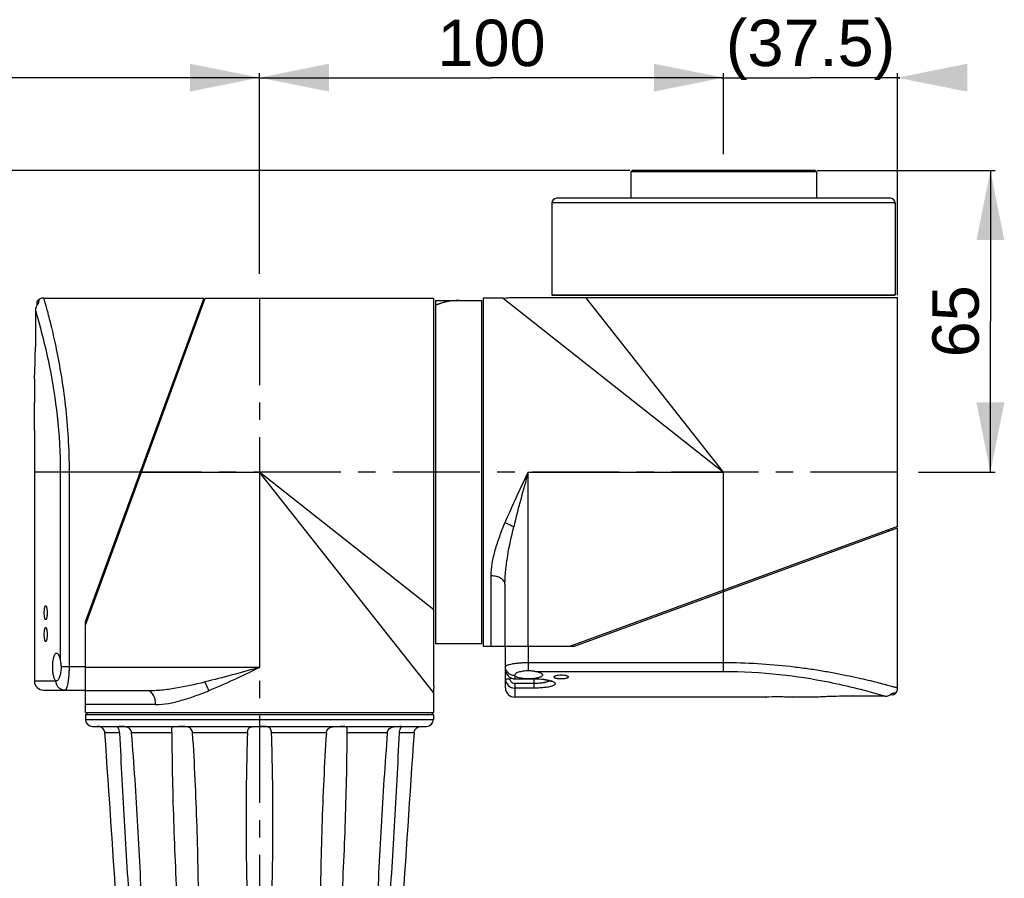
# Model space of a CAD drawing. Header units: millimetres. Extents: x 12 to 2508, y 25 to 1770.
# Tile 26 of 54: x 1515 to 1728, y 1091 to 1276. Entities that reach past the tile are written whole.
import ezdxf

# ---------------------------------------------------------------- set-up
doc = ezdxf.new("R2010")
doc.units = ezdxf.units.MM
doc.linetypes.add('CENTER', pattern=[0.6, 0.375, -0.075, 0.075, -0.075])
for name, color, linetype in [('ARM1_ABL4', 7, 'Continuous'), ('ARM1_PIPE_PBL5', 7, 'Continuous'), ('ARM2_ABL29', 7, 'Continuous'), ('COVER_S_PBL20', 7, 'Continuous'), ('COVER_S_PBL27', 7, 'Continuous'), ('FLANGE_E_PBL3', 7, 'Continuous'), ('FLANGE_J5_PBL30', 7, 'Continuous'), ('HOLDER_S_PBL28', 7, 'Continuous'), ('HOLDER_S_PBL35', 7, 'Continuous'), ('MODULE_S_ABL2', 7, 'Continuous'), ('MODULE_S_ABL26', 7, 'Continuous'), ('new_view_6_VBL0', 7, 'Continuous'), ('RING_S_PBL42', 7, 'Continuous')]:
    doc.layers.add(name, color=color, linetype=linetype)
doc.styles.get("Standard").update_dxf_attribs({"font": 'arial.ttf'})
doc.dimstyles.new('DIMSTYLE_4', dxfattribs={"dimtxt": 10, "dimasz": 15, "dimexe": 1, "dimexo": 0.5, "dimgap": 2.5, "dimtad": 1, "dimdsep": 46, "dimtxsty": 'Standard', "dimblk": '_FILLED', "dimblk1": '_FILLED', "dimblk2": '_FILLED', "dimcen": 0.09, "dimclrt": 134, "dimazin": 2, "dimtp": 0.3, "dimtm": 0.3, "dimtfac": 1, "dimtofl": 0, "dimtmove": 0, "dimatfit": 3, "dimldrblk": '_FILLED', "dimfxl": 1, "dimtolj": 1, "dimarcsym": 0})
doc.dimstyles.new('DIMSTYLE_5', dxfattribs={"dimtxt": 10, "dimasz": 15, "dimexe": 1, "dimexo": 0.5, "dimgap": 2.5, "dimtad": 1, "dimdsep": 46, "dimtxsty": 'Standard', "dimblk": '_FILLED', "dimblk1": '_FILLED', "dimblk2": '_FILLED', "dimcen": 0.09, "dimclrt": 134, "dimazin": 2, "dimtp": 0.5, "dimtm": 0.5, "dimtfac": 1, "dimtofl": 0, "dimtmove": 0, "dimatfit": 3, "dimldrblk": '_FILLED', "dimfxl": 1, "dimtolj": 1, "dimarcsym": 0})
doc.dimstyles.new('DIMSTYLE_6', dxfattribs={"dimtxt": 10, "dimasz": 15, "dimexe": 1, "dimexo": 0.5, "dimgap": 2.5, "dimtad": 1, "dimdec": 0, "dimdsep": 46, "dimtxsty": 'Standard', "dimblk": '_FILLED', "dimblk1": '_FILLED', "dimblk2": '_FILLED', "dimcen": 0.09, "dimclrt": 134, "dimazin": 2, "dimtp": 0.8, "dimtm": 0.8, "dimtfac": 1, "dimtdec": 0, "dimtofl": 0, "dimtmove": 0, "dimatfit": 3, "dimldrblk": '_FILLED', "dimfxl": 1, "dimtolj": 1, "dimarcsym": 0})
doc.dimstyles.new('DIMSTYLE_7', dxfattribs={"dimtxt": 10, "dimasz": 6, "dimexe": 1, "dimexo": 0.5, "dimtad": 1, "dimdsep": 46, "dimtxsty": 'Standard', "dimblk": '_FILLED', "dimblk1": '_FILLED', "dimblk2": '_FILLED', "dimcen": 0.09, "dimclrt": 134, "dimazin": 2, "dimtp": 0.2, "dimtm": 0.2, "dimtfac": 1, "dimtofl": 0, "dimtmove": 0, "dimatfit": 1, "dimldrblk": '_FILLED', "dimfxl": 1, "dimtolj": 1, "dimarcsym": 0})

# ---------------------------------------------------------------- blocks, each defined once
blk = doc.blocks.new('COVER_S_PBL20', base_point=(245.58, 1637.58))
at = {"layer": 'COVER_S_PBL20', "color": 7}
for p, q in [((227.83, 1678.69), (227.83, 1678.21)), ((229.33, 1679.83), (263.83, 1679.83)), ((263.83, 1679.83), (238.33, 1610.23)), ((227.54, 1677.15), (227.54, 1669.33)), ((227.33, 1662.36), (227.33, 1662.33)), ((227.33, 1662.33), (227.33, 1657.33)), ((227.33, 1657.33), (227.33, 1657.23)), ((227.33, 1651.43), (227.33, 1651.33)), ((227.33, 1651.42), (227.33, 1651.33)), ((227.33, 1651.33), (227.33, 1597.33)), ((238.33, 1598.83), (238.33, 1610.23)), ((232.1, 1597.33), (232.04, 1597.34)), ((229.33, 1595.33), (238.33, 1595.33))]:
    blk.add_line(p, q, dxfattribs=at)
at = {"layer": 'COVER_S_PBL20', "color": 2}
for p, q in [((232.89, 1642.33), (232.89, 1601.82)), ((250.09, 1642.33), (232.89, 1642.33)), ((234.8, 1642.33), (234.8, 1600.33)), ((238.33, 1600.33), (233.07, 1600.33)), ((227.33, 1597.33), (231.97, 1597.33))]:
    blk.add_line(p, q, dxfattribs=at)
at = {"layer": 'COVER_S_PBL20', "color": 7}
for points in [[(228.33, 1679.56), (228.22, 1679.49), (228.01, 1679.27), (227.88, 1679), (227.83, 1678.69)], [(229.33, 1679.83), (228.92, 1679.79), (228.38, 1679.59), (228.33, 1679.56)]]:
    blk.add_lwpolyline(points, dxfattribs=at)
for centre, radius, start, end in [((229.53, 1677.19), 1.98, 134.2954, 137.9221), ((107.33, 1654.33), 120.04, 0.0002, 1.4323), ((229.33, 1597.33), 2, 180, 270)]:
    blk.add_arc(centre, radius, start, end, dxfattribs=at)
at = {"layer": 'COVER_S_PBL20', "color": 2}
for centre, radius, start, end in [((234.03, 1597.33), 2.06, 180.0001, 180.4701), ((231.97, 1597.58), 0.248, 270.0762, 275.0625)]:
    blk.add_arc(centre, radius, start, end, dxfattribs=at)
at = {"layer": 'COVER_S_PBL20', "color": 7}
for points in [[(228.06, 1678.52), (227.9, 1678.34), (227.77, 1678.14), (227.68, 1677.92)], [(227.68, 1677.92), (227.59, 1677.68), (227.54, 1677.42), (227.54, 1677.15)]]:
    blk.add_open_spline(points, degree=3, dxfattribs=at)
at = {"layer": 'COVER_S_PBL20', "color": 2}
for points, knots in [([(228.33, 1679.56), (228.33, 1679.56), (228.33, 1679.55), (228.33, 1679.54), (228.32, 1679.53), (228.32, 1679.49), (228.3, 1679.42), (228.28, 1679.32), (228.26, 1679.19), (228.22, 1679.03), (228.19, 1678.83), (228.16, 1678.69), (228.14, 1678.61)], [0, 0, 0, 0, 0.004112, 0.015543, 0.034223, 0.060123, 0.134216, 0.239273, 0.376726, 0.547589, 0.753094, 1, 1, 1, 1]), ([(229.33, 1679.83), (229.35, 1679.77), (229.42, 1679.52), (229.57, 1678.98), (229.82, 1678.09), (230.15, 1676.85), (230.56, 1675.28), (231.23, 1672.58), (232.13, 1668.53), (233.17, 1662.94), (234.06, 1656.55), (234.66, 1649.59), (234.8, 1644.78), (234.8, 1642.33)], [0, 0, 0, 0, 0.004989, 0.019882, 0.044467, 0.078398, 0.121233, 0.172446, 0.297635, 0.448868, 0.62057, 0.806573, 1, 1, 1, 1]), ([(227.54, 1677.15), (228.74, 1673.15), (230.65, 1665.63), (232.47, 1653.98), (232.89, 1646.37), (232.89, 1642.33)], [0, 0, 0, 0, 0.355025, 0.6571, 1, 1, 1, 1]), ([(234.8, 1600.33), (234.8, 1600), (234.79, 1599.36), (234.73, 1598.43), (234.65, 1597.57), (234.54, 1596.82), (234.42, 1596.28), (234.32, 1595.92), (234.24, 1595.71), (234.16, 1595.55), (234.06, 1595.41), (233.96, 1595.33), (233.9, 1595.33)], [0, 0, 0, 0, 0.189039, 0.370786, 0.53823, 0.685334, 0.807096, 0.857324, 0.900032, 0.93514, 0.962873, 1, 1, 1, 1]), ([(233.9, 1595.33), (233.65, 1595.33), (233.14, 1595.43), (232.5, 1595.88), (232.08, 1596.53), (231.98, 1597.05), (231.97, 1597.31)], [0, 0, 0, 0, 0.245447, 0.493519, 0.745386, 1, 1, 1, 1])]:
    blk.add_open_spline(points, degree=3, knots=knots, dxfattribs=at)
at = {"layer": 'COVER_S_PBL20', "color": 7}
for points, knots in [([(227.33, 1662.33), (227.33, 1662.28), (227.35, 1662.68), (227.36, 1662.87), (227.4, 1663.62), (227.44, 1664.43), (227.48, 1665.49), (227.51, 1666.68), (227.53, 1667.98), (227.54, 1668.87), (227.54, 1669.33)], [0, 0, 0, 0, 0.019241, 0.076214, 0.168694, 0.293084, 0.444604, 0.617444, 0.804987, 1, 1, 1, 1]), ([(227.33, 1651.33), (227.33, 1651.35), (227.33, 1651.42), (227.34, 1651.59), (227.34, 1651.87), (227.35, 1652.23), (227.36, 1652.68), (227.37, 1653.39), (227.37, 1653.95), (227.37, 1654.33)], [0, 0, 0, 0, 0.019224, 0.076144, 0.168551, 0.29291, 0.444458, 0.617307, 1, 1, 1, 1]), ([(229.46, 1612.03), (229.46, 1612.22), (229.47, 1612.5), (229.51, 1612.86), (229.54, 1613.08), (229.58, 1613.27), (229.63, 1613.4), (229.68, 1613.5), (229.73, 1613.53), (229.76, 1613.53)], [0, 0, 0, 0, 0.368249, 0.534511, 0.680549, 0.80163, 0.894473, 0.958549, 1, 1, 1, 1]), ([(229.76, 1613.53), (229.78, 1613.53), (229.83, 1613.5), (229.88, 1613.4), (229.94, 1613.27), (229.98, 1613.08), (230.02, 1612.86), (230.06, 1612.5), (230.07, 1612.22), (230.07, 1612.03)], [0, 0, 0, 0, 0.041776, 0.106401, 0.199604, 0.320752, 0.46661, 0.632547, 1, 1, 1, 1]), ([(229.76, 1610.53), (229.73, 1610.53), (229.68, 1610.56), (229.63, 1610.65), (229.58, 1610.79), (229.54, 1610.97), (229.51, 1611.2), (229.47, 1611.55), (229.46, 1611.83), (229.46, 1612.03)], [0, 0, 0, 0, 0.041452, 0.105529, 0.198373, 0.319451, 0.465486, 0.631751, 1, 1, 1, 1]), ([(230.07, 1612.03), (230.07, 1611.83), (230.06, 1611.55), (230.02, 1611.2), (229.98, 1610.97), (229.94, 1610.79), (229.88, 1610.65), (229.83, 1610.56), (229.78, 1610.53), (229.76, 1610.53)], [0, 0, 0, 0, 0.367451, 0.533385, 0.679245, 0.800396, 0.893598, 0.958224, 1, 1, 1, 1]), ([(229.46, 1607.33), (229.46, 1607.52), (229.47, 1607.8), (229.51, 1608.16), (229.54, 1608.38), (229.58, 1608.57), (229.63, 1608.7), (229.68, 1608.8), (229.73, 1608.83), (229.76, 1608.83)], [0, 0, 0, 0, 0.368249, 0.534511, 0.680549, 0.80163, 0.894473, 0.958549, 1, 1, 1, 1]), ([(229.76, 1608.83), (229.78, 1608.83), (229.83, 1608.8), (229.88, 1608.7), (229.94, 1608.57), (229.98, 1608.38), (230.02, 1608.16), (230.06, 1607.8), (230.07, 1607.52), (230.07, 1607.33)], [0, 0, 0, 0, 0.041776, 0.106401, 0.199604, 0.320752, 0.46661, 0.632547, 1, 1, 1, 1]), ([(229.76, 1605.83), (229.73, 1605.83), (229.68, 1605.86), (229.63, 1605.95), (229.58, 1606.09), (229.54, 1606.27), (229.51, 1606.5), (229.47, 1606.85), (229.46, 1607.13), (229.46, 1607.33)], [0, 0, 0, 0, 0.041452, 0.105529, 0.198373, 0.319451, 0.465486, 0.631751, 1, 1, 1, 1]), ([(230.07, 1607.33), (230.07, 1607.13), (230.06, 1606.85), (230.02, 1606.5), (229.98, 1606.27), (229.94, 1606.09), (229.88, 1605.95), (229.83, 1605.86), (229.78, 1605.83), (229.76, 1605.83)], [0, 0, 0, 0, 0.367451, 0.533385, 0.679245, 0.800396, 0.893598, 0.958224, 1, 1, 1, 1]), ([(231.27, 1600.33), (231.27, 1600.53), (231.28, 1600.92), (231.33, 1601.48), (231.4, 1602), (231.5, 1602.45), (231.62, 1602.82), (231.76, 1603.09), (231.91, 1603.28), (232.04, 1603.33), (232.1, 1603.33)], [0, 0, 0, 0, 0.183053, 0.358994, 0.52097, 0.663591, 0.782779, 0.87665, 0.946506, 1, 1, 1, 1]), ([(232.1, 1603.33), (232.14, 1603.33), (232.23, 1603.31), (232.34, 1603.22), (232.45, 1603.1), (232.6, 1602.84), (232.77, 1602.41), (232.85, 1602.03), (232.89, 1601.82)], [0, 0, 0, 0, 0.06523, 0.141417, 0.23485, 0.34823, 0.636484, 1, 1, 1, 1]), ([(232.04, 1597.34), (231.98, 1597.35), (231.86, 1597.43), (231.72, 1597.63), (231.59, 1597.92), (231.48, 1598.29), (231.39, 1598.73), (231.3, 1599.41), (231.27, 1599.96), (231.27, 1600.33)], [0, 0, 0, 0, 0.056234, 0.131006, 0.228736, 0.349658, 0.491613, 0.650795, 1, 1, 1, 1]), ([(233.07, 1600.33), (233.07, 1599.94), (233.03, 1599.37), (232.9, 1598.65), (232.78, 1598.21), (232.63, 1597.84), (232.45, 1597.52), (232.24, 1597.33), (232.1, 1597.33)], [0, 0, 0, 0, 0.356797, 0.517998, 0.660401, 0.780384, 0.876101, 1, 1, 1, 1]), ([(232.89, 1601.82), (232.93, 1601.58), (233.03, 1601.09), (233.07, 1600.59), (233.07, 1600.33)], [0, 0, 0, 0, 0.483137, 1, 1, 1, 1])]:
    blk.add_open_spline(points, degree=3, knots=knots, dxfattribs=at)
at = {"layer": 'COVER_S_PBL20', "color": 2}
blk.add_open_spline([(232.04, 1597.34), (232.02, 1597.33), (232.01, 1597.33), (231.99, 1597.33)], degree=3, dxfattribs=at)
blk = doc.blocks.new('HOLDER_S_PBL35', base_point=(275.88, 1635.18))
at = {"layer": 'HOLDER_S_PBL35', "color": 7}
for p, q in [((238.33, 1609.33), (264.13, 1679.83)), ((264.13, 1679.83), (313.43, 1679.83)), ((313.43, 1596.24), (313.43, 1679.83)), ((263.1, 1677.83), (263.4, 1677.83)), ((238.33, 1590.53), (238.33, 1609.33)), ((238.33, 1595.23), (251.67, 1595.23)), ((313.33, 1594.83), (313.33, 1590.53)), ((238.33, 1590.53), (313.33, 1590.53))]:
    blk.add_line(p, q, dxfattribs=at)
at = {"layer": 'HOLDER_S_PBL35', "color": 2}
for p, q in [((250.09, 1642.33), (275.83, 1642.33)), ((275.83, 1642.33), (275.83, 1600.23)), ((313.33, 1594.83), (275.83, 1642.33)), ((313.43, 1612.64), (275.83, 1642.33)), ((275.83, 1600.23), (238.33, 1600.23)), ((253.46, 1592.23), (238.33, 1592.23))]:
    blk.add_line(p, q, dxfattribs=at)
at = {"layer": 'HOLDER_S_PBL35', "color": 7}
blk.add_arc((323.34, 1594.83), 10.01, 171.8955, 179.9942, dxfattribs=at)
at = {"layer": 'HOLDER_S_PBL35', "color": 2}
for points, knots in [([(275.83, 1600.23), (273.86, 1599.68), (269.95, 1598.59), (266.01, 1597.57), (264.04, 1597.1)], [0, 0, 0, 0, 0.502064, 1, 1, 1, 1]), ([(264.91, 1595.23), (266.75, 1595.98), (270.4, 1597.62), (274.01, 1599.35), (275.83, 1600.23)], [0, 0, 0, 0, 0.495337, 1, 1, 1, 1]), ([(251.67, 1595.23), (252.68, 1595.23), (254.73, 1595.36), (258.87, 1595.94), (261.97, 1596.61), (264.04, 1597.1)], [0, 0, 0, 0, 0.241825, 0.490136, 1, 1, 1, 1]), ([(264.91, 1595.23), (264.79, 1595.57), (264.54, 1596.21), (264.21, 1596.82), (264.04, 1597.1)], [0, 0, 0, 0, 0.522452, 1, 1, 1, 1]), ([(253.46, 1592.23), (253.46, 1592.61), (253.37, 1593.35), (253.06, 1594.2), (252.68, 1594.72), (252.37, 1595.01), (252.03, 1595.19), (251.78, 1595.23), (251.67, 1595.23)], [0, 0, 0, 0, 0.303336, 0.578195, 0.699233, 0.808242, 0.907145, 1, 1, 1, 1]), ([(253.46, 1592.23), (254.38, 1592.23), (256.27, 1592.43), (259.11, 1593.12), (262, 1594.07), (263.94, 1594.83), (264.91, 1595.23)], [0, 0, 0, 0, 0.231629, 0.477309, 0.734376, 1, 1, 1, 1])]:
    blk.add_open_spline(points, degree=3, knots=knots, dxfattribs=at)
blk = doc.blocks.new('MODULE_S_ABL2', base_point=(174.632, 1491.08))
at = {"layer": 'COVER_S_PBL20'}
blk.add_blockref('COVER_S_PBL20', (245.582, 1637.58), dxfattribs=at)
at = {"layer": 'HOLDER_S_PBL35'}
blk.add_blockref('HOLDER_S_PBL35', (275.882, 1635.178), dxfattribs=at)
blk = doc.blocks.new('_FILLED')
at = {"color": 0, "linetype": 'ByBlock'}
blk.add_solid([(0, 0), (-1, 0.2), (-1, -0.2)], dxfattribs=at)
blk = doc.blocks.new('*D24')
at = {"color": 134, "transparency": 16777216}
for p, q in [((355.63, 1707.33), (7.33, 1707.33)), ((8.33, 1707.33), (8.33, 1272.33)), ((8.33, 837.33), (8.33, 1272.33)), ((200.83, 837.33), (7.33, 837.33))]:
    blk.add_line(p, q, dxfattribs=at)
at = {"color": 134, "transparency": 16777216, "xscale": 15, "yscale": 15, "zscale": 15}
for p, rotation in [((8.33, 1707.33), 90), ((8.33, 837.33), 270)]:
    blk.add_blockref('_FILLED', p, dxfattribs=dict(at, rotation=rotation))
at = {"color": 134, "transparency": 16777216, "insert": (-4.17, 1272.33), "char_height": 10, "width": 23, "attachment_point": 2, "rotation": 90, "line_spacing_factor": 0.9}
blk.add_mtext('870', dxfattribs=at)
blk = doc.blocks.new('*D26')
at = {"color": 134, "transparency": 16777216}
for p, q in [((275.83, 1685.06), (275.83, 1728.33)), ((275.83, 1727.33), (325.83, 1727.33)), ((375.83, 1727.33), (325.83, 1727.33)), ((375.83, 1714.57), (375.83, 1728.33))]:
    blk.add_line(p, q, dxfattribs=at)
at = {"color": 134, "transparency": 16777216, "xscale": 15, "yscale": 15, "zscale": 15, "rotation": 180}
blk.add_blockref('_FILLED', (275.83, 1727.33), dxfattribs=at)
at = {"color": 134, "transparency": 16777216, "xscale": 15, "yscale": 15, "zscale": 15}
blk.add_blockref('_FILLED', (375.83, 1727.33), dxfattribs=at)
at = {"color": 134, "transparency": 16777216, "insert": (325.83, 1739.83), "char_height": 10, "width": 23, "attachment_point": 2, "line_spacing_factor": 0.9}
blk.add_mtext('100', dxfattribs=at)
blk = doc.blocks.new('*D27')
at = {"color": 134, "transparency": 16777216}
for p, q in [((375.83, 1727.33), (375.33, 1727.33)), ((375.33, 1727.33), (394.58, 1727.33)), ((375.83, 1710.84), (375.83, 1728.33)), ((413.83, 1727.33), (394.58, 1727.33)), ((413.33, 1680.43), (413.33, 1728.33)), ((413.33, 1727.33), (413.83, 1727.33))]:
    blk.add_line(p, q, dxfattribs=at)
at = {"color": 134, "transparency": 16777216, "xscale": 15, "yscale": 15, "zscale": 15}
blk.add_blockref('_FILLED', (375.83, 1727.33), dxfattribs=at)
at = {"color": 134, "transparency": 16777216, "xscale": 15, "yscale": 15, "zscale": 15, "rotation": 180}
blk.add_blockref('_FILLED', (413.33, 1727.33), dxfattribs=at)
at = {"color": 134, "transparency": 16777216, "insert": (394.58, 1739.83), "char_height": 10, "width": 34.4815, "attachment_point": 2, "line_spacing_factor": 0.9}
blk.add_mtext('(37.5)', dxfattribs=at)
blk = doc.blocks.new('*D28')
at = {"color": 134, "transparency": 16777216}
for p, q in [((396.03, 1707.33), (434.33, 1707.33)), ((433.33, 1707.33), (433.33, 1674.83)), ((433.33, 1642.33), (433.33, 1674.83)), ((417.85, 1642.33), (434.33, 1642.33))]:
    blk.add_line(p, q, dxfattribs=at)
at = {"color": 134, "transparency": 16777216, "xscale": 15, "yscale": 15, "zscale": 15}
for p, rotation in [((433.33, 1707.33), 90), ((433.33, 1642.33), 270)]:
    blk.add_blockref('_FILLED', p, dxfattribs=dict(at, rotation=rotation))
at = {"color": 134, "transparency": 16777216, "insert": (420.83, 1674.83), "char_height": 10, "width": 15.3333, "attachment_point": 2, "rotation": 90, "line_spacing_factor": 0.9}
blk.add_mtext('65', dxfattribs=at)
blk = doc.blocks.new('*D25')
at = {"color": 134, "transparency": 16777216}
for p, q in [((140.83, 1372.3), (140.83, 1728.33)), ((140.83, 1727.33), (208.33, 1727.33)), ((275.83, 1727.33), (208.33, 1727.33)), ((275.83, 1691.96), (275.83, 1728.33))]:
    blk.add_line(p, q, dxfattribs=at)
at = {"color": 134, "transparency": 16777216, "xscale": 15, "yscale": 15, "zscale": 15, "rotation": 180}
blk.add_blockref('_FILLED', (140.83, 1727.33), dxfattribs=at)
at = {"color": 134, "transparency": 16777216, "xscale": 15, "yscale": 15, "zscale": 15}
blk.add_blockref('_FILLED', (275.83, 1727.33), dxfattribs=at)
at = {"color": 134, "transparency": 16777216, "insert": (208.33, 1739.83), "char_height": 10, "width": 23, "attachment_point": 2, "line_spacing_factor": 0.9}
blk.add_mtext('135', dxfattribs=at)
blk = doc.blocks.new('COVER_S_PBL27', base_point=(371.08, 1612.08))
at = {"layer": 'COVER_S_PBL27', "color": 7}
for p, q in [((343.73, 1604.83), (413.34, 1630.33)), ((413.33, 1595.83), (413.33, 1630.33)), ((328.83, 1595.83), (328.83, 1604.83)), ((332.33, 1604.83), (343.73, 1604.83)), ((330.84, 1598.53), (330.83, 1598.6)), ((330.83, 1597.78), (335.03, 1597.78)), ((384.83, 1593.83), (330.83, 1593.83)), ((384.83, 1593.83), (384.93, 1593.83)), ((390.73, 1593.83), (390.83, 1593.83)), ((390.74, 1593.83), (390.83, 1593.83)), ((395.83, 1593.83), (390.83, 1593.83)), ((395.83, 1593.83), (395.87, 1593.83)), ((410.66, 1594.03), (402.83, 1594.03)), ((412.2, 1594.33), (411.71, 1594.33))]:
    blk.add_line(p, q, dxfattribs=at)
at = {"layer": 'COVER_S_PBL27', "color": 2}
for p, q in [((375.83, 1599.39), (375.83, 1616.59)), ((333.83, 1599.56), (333.83, 1604.83)), ((333.83, 1601.29), (375.83, 1601.29)), ((328.83, 1597.78), (329.83, 1597.78)), ((329.83, 1598.07), (329.83, 1597.78)), ((330.83, 1598.47), (330.83, 1597.78)), ((330.83, 1597.81), (332.88, 1597.81)), ((334.79, 1597.81), (335.03, 1597.81)), ((335.03, 1595.78), (335.03, 1597.81)), ((335.33, 1599.39), (375.83, 1599.39)), ((330.83, 1596.77), (330.83, 1593.83)), ((335.03, 1596.77), (330.83, 1596.77)), ((335.03, 1595.78), (330.83, 1595.78))]:
    blk.add_line(p, q, dxfattribs=at)
at = {"layer": 'COVER_S_PBL27', "color": 7}
for points in [[(328.83, 1599.81), (328.85, 1599.51), (328.99, 1599.01), (329.25, 1598.56), (329.62, 1598.19), (330.06, 1597.94), (330.54, 1597.8), (330.83, 1597.78)], [(335.03, 1597.78), (335.77, 1597.76), (336.67, 1597.69), (337.47, 1597.57), (338.09, 1597.44), (338.47, 1597.31), (338.67, 1597.22), (338.7, 1597.2)], [(413.06, 1594.83), (413.09, 1594.88), (413.29, 1595.42), (413.33, 1595.83)], [(412.2, 1594.33), (412.5, 1594.37), (412.77, 1594.51), (412.99, 1594.72), (413.06, 1594.83)]]:
    blk.add_lwpolyline(points, dxfattribs=at)
at = {"layer": 'COVER_S_PBL27', "color": 2}
for centre, radius, start, end in [((330.83, 1599.81), 2, 179.9808, 269.9748), ((330.83, 1597.78), 2, 179.9952, 269.9922), ((330.83, 1600.53), 2.06, 269.5475, 269.9999), ((337.27, 1593.24), 4.33, 69.8881, 70.7773)]:
    blk.add_arc(centre, radius, start, end, dxfattribs=at)
at = {"layer": 'COVER_S_PBL27', "color": 7}
for centre, radius, start, end in [((330.83, 1595.83), 2, 180, 270), ((387.83, 1473.83), 120.04, 90.0002, 91.4323), ((410.7, 1596.02), 1.98, 312.078, 315.7043)]:
    blk.add_arc(centre, radius, start, end, dxfattribs=at)
at = {"layer": 'COVER_S_PBL27', "color": 2}
for points, knots in [([(328.83, 1600.39), (328.83, 1600.46), (328.91, 1600.56), (329.05, 1600.65), (329.22, 1600.73), (329.43, 1600.81), (329.78, 1600.92), (330.33, 1601.03), (331.07, 1601.15), (331.93, 1601.23), (332.86, 1601.28), (333.5, 1601.29), (333.83, 1601.29)], [0, 0, 0, 0, 0.037125, 0.064855, 0.09996, 0.142667, 0.192894, 0.314662, 0.461774, 0.629219, 0.810959, 1, 1, 1, 1]), ([(330.82, 1598.47), (330.56, 1598.47), (330.04, 1598.57), (329.38, 1599), (328.94, 1599.64), (328.83, 1600.14), (328.83, 1600.39)], [0, 0, 0, 0, 0.254544, 0.506373, 0.754489, 1, 1, 1, 1]), ([(375.83, 1601.29), (378.28, 1601.29), (383.09, 1601.15), (389, 1600.64), (393.49, 1600.07), (396.63, 1599.6), (399.56, 1599.08), (402.27, 1598.55), (404.72, 1598.03), (406.9, 1597.52), (408.78, 1597.06), (410.16, 1596.7), (411.1, 1596.45), (411.68, 1596.29), (412.17, 1596.16), (412.58, 1596.04), (412.88, 1595.96), (413.15, 1595.88), (413.21, 1595.86), (413.35, 1595.82), (413.33, 1595.83)], [0, 0, 0, 0, 0.193421, 0.379413, 0.467455, 0.551119, 0.629657, 0.702358, 0.76854, 0.827551, 0.878766, 0.921601, 0.939711, 0.955534, 0.969019, 0.980119, 0.988792, 0.995012, 0.998753, 1, 1, 1, 1]), ([(330.83, 1596.77), (330.7, 1596.77), (330.44, 1596.82), (330.1, 1597.05), (329.88, 1597.39), (329.83, 1597.65), (329.83, 1597.78)], [0, 0, 0, 0, 0.249976, 0.499918, 0.749904, 1, 1, 1, 1]), ([(335.03, 1597.81), (335.72, 1597.81), (336.72, 1597.75), (337.94, 1597.54), (338.46, 1597.4), (338.69, 1597.32)], [0, 0, 0, 0, 0.560437, 0.801457, 1, 1, 1, 1]), ([(375.83, 1599.39), (379.87, 1599.39), (387.48, 1598.97), (399.13, 1597.15), (406.65, 1595.24), (410.66, 1594.03)], [0, 0, 0, 0, 0.3429, 0.644974, 1, 1, 1, 1]), ([(338.34, 1597.36), (338.27, 1597.31), (338.11, 1597.22), (337.69, 1597.05), (337.01, 1596.9), (336.07, 1596.79), (335.39, 1596.77), (335.03, 1596.77)], [0, 0, 0, 0, 0.073279, 0.164103, 0.396275, 0.683089, 1, 1, 1, 1]), ([(338.76, 1597.3), (338.86, 1597.26), (339.05, 1597.19), (339.28, 1597.06), (339.44, 1596.92), (339.54, 1596.78), (339.53, 1596.62), (339.43, 1596.48), (339.26, 1596.36), (339.01, 1596.25), (338.7, 1596.14), (338.32, 1596.05), (337.87, 1595.97), (337.18, 1595.88), (336.23, 1595.8), (335.44, 1595.78), (335.03, 1595.78)], [0, 0, 0, 0, 0.057221, 0.10351, 0.139271, 0.166434, 0.189834, 0.21678, 0.252408, 0.29874, 0.356242, 0.42468, 0.503291, 0.590971, 0.787417, 1, 1, 1, 1]), ([(412.11, 1594.64), (412.19, 1594.66), (412.34, 1594.68), (412.53, 1594.72), (412.7, 1594.75), (412.83, 1594.78), (412.93, 1594.8), (412.99, 1594.81), (413.03, 1594.82), (413.05, 1594.83), (413.06, 1594.83), (413.06, 1594.83), (413.06, 1594.83)], [0, 0, 0, 0, 0.247222, 0.452424, 0.622616, 0.760032, 0.866137, 0.941333, 0.967398, 0.985812, 0.996647, 1, 1, 1, 1])]:
    blk.add_open_spline(points, degree=3, knots=knots, dxfattribs=at)
at = {"layer": 'COVER_S_PBL27', "color": 7}
for points, knots in [([(330.83, 1598.6), (330.83, 1598.74), (331.02, 1598.95), (331.34, 1599.12), (331.71, 1599.27), (332.16, 1599.39), (332.87, 1599.53), (333.44, 1599.56), (333.83, 1599.56)], [0, 0, 0, 0, 0.123882, 0.219598, 0.339591, 0.482008, 0.643219, 1, 1, 1, 1]), ([(332.88, 1597.81), (332.61, 1597.83), (332.13, 1597.9), (331.57, 1598.03), (331.22, 1598.17), (331, 1598.3), (330.87, 1598.44), (330.84, 1598.53)], [0, 0, 0, 0, 0.357823, 0.650768, 0.767574, 0.863584, 1, 1, 1, 1]), ([(333.83, 1597.78), (333.75, 1597.78), (333.43, 1597.78), (333.12, 1597.79), (332.88, 1597.81)], [0, 0, 0, 0, 0.254152, 1, 1, 1, 1]), ([(333.83, 1599.56), (334.09, 1599.56), (334.59, 1599.52), (335.09, 1599.43), (335.33, 1599.39)], [0, 0, 0, 0, 0.516864, 1, 1, 1, 1]), ([(334.79, 1597.81), (334.71, 1597.8), (334.39, 1597.78), (334.07, 1597.78), (333.83, 1597.78)], [0, 0, 0, 0, 0.244258, 1, 1, 1, 1]), ([(336.83, 1598.6), (336.83, 1598.55), (336.8, 1598.45), (336.68, 1598.32), (336.51, 1598.2), (336.26, 1598.1), (335.96, 1598), (335.47, 1597.89), (335.07, 1597.83), (334.79, 1597.81)], [0, 0, 0, 0, 0.059425, 0.131232, 0.222932, 0.337294, 0.474276, 0.63238, 1, 1, 1, 1]), ([(335.33, 1599.39), (335.54, 1599.35), (335.92, 1599.26), (336.35, 1599.1), (336.6, 1598.95), (336.73, 1598.84), (336.81, 1598.72), (336.83, 1598.64), (336.83, 1598.6)], [0, 0, 0, 0, 0.36351, 0.651752, 0.765148, 0.858581, 0.934769, 1, 1, 1, 1]), ([(339.26, 1598.17), (339.26, 1598.24), (339.37, 1598.34), (339.53, 1598.42), (339.81, 1598.52), (340.25, 1598.6), (340.63, 1598.62), (340.83, 1598.62)], [0, 0, 0, 0, 0.11883, 0.21355, 0.333679, 0.639613, 1, 1, 1, 1]), ([(340.83, 1597.75), (340.63, 1597.75), (340.33, 1597.77), (339.96, 1597.82), (339.73, 1597.87), (339.53, 1597.93), (339.37, 1598.01), (339.26, 1598.11), (339.26, 1598.17)], [0, 0, 0, 0, 0.36138, 0.524493, 0.668103, 0.788069, 0.882282, 1, 1, 1, 1]), ([(340.83, 1598.62), (341.04, 1598.62), (341.41, 1598.6), (341.85, 1598.52), (342.13, 1598.42), (342.3, 1598.34), (342.4, 1598.24), (342.4, 1598.17)], [0, 0, 0, 0, 0.360409, 0.666328, 0.786448, 0.881165, 1, 1, 1, 1]), ([(342.4, 1598.17), (342.4, 1598.11), (342.3, 1598.01), (342.13, 1597.93), (341.94, 1597.87), (341.7, 1597.82), (341.33, 1597.77), (341.04, 1597.75), (340.83, 1597.75)], [0, 0, 0, 0, 0.11771, 0.211924, 0.331897, 0.475512, 0.63863, 1, 1, 1, 1]), ([(390.83, 1593.83), (390.81, 1593.83), (390.74, 1593.83), (390.57, 1593.84), (390.29, 1593.84), (389.93, 1593.85), (389.48, 1593.85), (388.77, 1593.86), (388.21, 1593.87), (387.83, 1593.87)], [0, 0, 0, 0, 0.019224, 0.076144, 0.168551, 0.29291, 0.444458, 0.617307, 1, 1, 1, 1]), ([(402.83, 1594.03), (401.94, 1594.03), (400.64, 1594.02), (398.99, 1593.97), (397.95, 1593.93), (397.09, 1593.89), (396.45, 1593.86), (396.05, 1593.84), (395.88, 1593.83), (395.83, 1593.83)], [0, 0, 0, 0, 0.382549, 0.555386, 0.706911, 0.831302, 0.923785, 0.98076, 1, 1, 1, 1])]:
    blk.add_open_spline(points, degree=3, knots=knots, dxfattribs=at)
at = {"layer": 'COVER_S_PBL27', "color": 2}
blk.add_open_spline([(330.83, 1598.47), (330.83, 1598.49), (330.84, 1598.51), (330.84, 1598.53)], degree=3, dxfattribs=at)
at = {"layer": 'COVER_S_PBL27', "color": 7}
for points in [[(410.66, 1594.03), (410.92, 1594.03), (411.18, 1594.08), (411.43, 1594.18)], [(411.43, 1594.18), (411.64, 1594.27), (411.85, 1594.4), (412.02, 1594.55)]]:
    blk.add_open_spline(points, degree=3, dxfattribs=at)
blk = doc.blocks.new('HOLDER_S_PBL28', base_point=(368.68, 1642.38))
at = {"layer": 'HOLDER_S_PBL28', "color": 7}
for p, q in [((324.03, 1679.83), (324.03, 1604.83)), ((328.33, 1679.83), (324.03, 1679.83)), ((329.74, 1679.93), (413.33, 1679.93)), ((413.33, 1630.63), (413.33, 1679.93)), ((413.33, 1630.63), (342.83, 1604.83)), ((411.33, 1629.6), (411.33, 1629.9)), ((328.73, 1618.16), (328.73, 1604.83)), ((324.03, 1604.83), (342.83, 1604.83))]:
    blk.add_line(p, q, dxfattribs=at)
at = {"layer": 'HOLDER_S_PBL28', "color": 2}
for p, q in [((328.33, 1679.83), (375.83, 1642.33)), ((375.83, 1642.33), (346.15, 1679.93)), ((333.73, 1604.83), (333.73, 1642.33)), ((333.73, 1642.33), (375.83, 1642.33)), ((375.83, 1616.59), (375.83, 1642.33)), ((325.73, 1604.83), (325.73, 1619.95))]:
    blk.add_line(p, q, dxfattribs=at)
at = {"layer": 'HOLDER_S_PBL28', "color": 7}
blk.add_arc((328.33, 1689.84), 10.01, 270.0058, 278.1045, dxfattribs=at)
at = {"layer": 'HOLDER_S_PBL28', "color": 2}
for points, knots in [([(333.73, 1642.33), (332.86, 1640.51), (331.13, 1636.9), (329.49, 1633.24), (328.73, 1631.41)], [0, 0, 0, 0, 0.504663, 1, 1, 1, 1]), ([(333.73, 1642.33), (333.19, 1640.36), (332.1, 1636.44), (331.08, 1632.51), (330.61, 1630.54)], [0, 0, 0, 0, 0.502071, 1, 1, 1, 1]), ([(325.73, 1619.95), (325.73, 1620.87), (325.94, 1622.77), (326.62, 1625.6), (327.58, 1628.5), (328.33, 1630.43), (328.73, 1631.41)], [0, 0, 0, 0, 0.231581, 0.477266, 0.734335, 1, 1, 1, 1]), ([(328.73, 1631.41), (329.07, 1631.29), (329.71, 1631.03), (330.33, 1630.71), (330.61, 1630.54)], [0, 0, 0, 0, 0.522446, 1, 1, 1, 1]), ([(328.73, 1618.16), (328.73, 1619.17), (328.86, 1621.22), (329.44, 1625.36), (330.11, 1628.46), (330.61, 1630.54)], [0, 0, 0, 0, 0.241856, 0.490191, 1, 1, 1, 1]), ([(328.73, 1618.16), (328.73, 1618.28), (328.69, 1618.53), (328.51, 1618.87), (328.23, 1619.18), (327.7, 1619.55), (326.85, 1619.87), (326.12, 1619.95), (325.73, 1619.95)], [0, 0, 0, 0, 0.092842, 0.191704, 0.300679, 0.421694, 0.696585, 1, 1, 1, 1])]:
    blk.add_open_spline(points, degree=3, knots=knots, dxfattribs=at)
blk = doc.blocks.new('MODULE_S_ABL26', base_point=(368.68, 1636.88))
at = {"layer": 'COVER_S_PBL27'}
blk.add_blockref('COVER_S_PBL27', (371.08, 1612.08), dxfattribs=at)
at = {"layer": 'HOLDER_S_PBL28'}
blk.add_blockref('HOLDER_S_PBL28', (368.68, 1642.38), dxfattribs=at)
blk = doc.blocks.new('FLANGE_J5_PBL30', base_point=(275.83, 1568.03))
at = {"layer": 'FLANGE_J5_PBL30', "color": 7}
for p, q in [((238.83, 1590.53), (238.33, 1590.03)), ((238.33, 1590.03), (238.33, 1589.03)), ((313.33, 1590.03), (238.33, 1590.03)), ((312.83, 1590.53), (313.33, 1590.03)), ((313.33, 1590.03), (313.33, 1589.03)), ((239.83, 1587.53), (311.83, 1587.53)), ((245.22, 1545.83), (248.05, 1545.83)), ((250.59, 1545.83), (258.32, 1545.83)), ((262.73, 1545.76), (262.73, 1545.83)), ((262.73, 1545.83), (273.28, 1545.83)), ((278.38, 1545.83), (288.93, 1545.83)), ((288.93, 1545.83), (288.93, 1545.76)), ((293.35, 1545.83), (301.07, 1545.83)), ((303.62, 1545.83), (306.45, 1545.83))]:
    blk.add_line(p, q, dxfattribs=at)
at = {"layer": 'FLANGE_J5_PBL30', "color": 2}
for p, q in [((238.33, 1589.03), (313.33, 1589.03)), ((245.69, 1586.13), (242.53, 1586.13)), ((256.94, 1586.13), (248.28, 1586.13)), ((273.24, 1586.13), (261.42, 1586.13)), ((290.24, 1586.13), (278.42, 1586.13)), ((303.38, 1586.13), (294.73, 1586.13)), ((309.14, 1586.13), (305.97, 1586.13))]:
    blk.add_line(p, q, dxfattribs=at)
at = {"layer": 'FLANGE_J5_PBL30', "color": 7}
for centre, radius, start, end in [((239.83, 1589.03), 1.5, 180, 270), ((311.83, 1589.03), 1.5, 270, 360), ((-6987.96, 1082.9), 7247.97, 3.661956, 3.981244), ((7516.82, 1084.42), 7225.12, 176.018251, 176.33855), ((893.06, 1566.74), 620.12, 179.97615, 181.93229), ((-341.46, 1566.74), 620.19, 358.0678, 0.02373), ((188.36, 1487.48), 81.47, 45.4389, 45.7398), ((257.87, 1557.29), 15.09, 229.407, 231.1859), ((262.97, 1550.46), 6.56, 224.8997, 228.7176), ((275.85, 1547.26), 2.94, 209.178, 216.1138), ((275.8, 1547.27), 2.95, 323.8984, 330.8091), ((290.98, 1545.76), 2.05, 179.9978, 181.0804), ((290.84, 1545.76), 1.91, 181.0238, 186.9887), ((288.7, 1550.46), 6.56, 311.2806, 315.1015), ((293.8, 1557.29), 15.09, 308.8139, 310.5929), ((363.66, 1487.12), 81.97, 134.2613, 134.5603)]:
    blk.add_arc(centre, radius, start, end, dxfattribs=at)
for points, knots in [([(242.53, 1586.13), (242.51, 1586.29), (242.44, 1586.6), (242.2, 1586.98), (241.89, 1587.25), (241.62, 1587.39), (241.42, 1587.46), (241.3, 1587.49), (241.19, 1587.51), (241.1, 1587.52), (241.04, 1587.52), (241, 1587.53), (240.97, 1587.53), (240.96, 1587.53), (240.94, 1587.53), (240.94, 1587.53), (240.93, 1587.53), (240.93, 1587.53)], [0, 0, 0, 0, 0.205255, 0.401579, 0.578727, 0.728087, 0.791069, 0.845937, 0.892611, 0.931022, 0.961075, 0.972931, 0.982655, 0.990234, 0.995656, 0.998913, 1, 1, 1, 1]), ([(245.22, 1587.48), (245.22, 1587.52), (245.42, 1587.53), (245.51, 1587.53), (245.61, 1587.53)], [0, 0, 0, 0, 0.269402, 1, 1, 1, 1]), ([(245.69, 1586.13), (245.69, 1586.32), (245.64, 1586.59), (245.53, 1586.91), (245.44, 1587.1), (245.35, 1587.25), (245.28, 1587.36), (245.24, 1587.43), (245.22, 1587.47), (245.22, 1587.48)], [0, 0, 0, 0, 0.388582, 0.560158, 0.706835, 0.824079, 0.910552, 0.967772, 1, 1, 1, 1]), ([(248.28, 1586.13), (248.27, 1586.29), (248.18, 1586.61), (247.89, 1587), (247.49, 1587.27), (246.93, 1587.47), (246.29, 1587.53), (245.81, 1587.53), (245.61, 1587.53)], [0, 0, 0, 0, 0.144045, 0.288113, 0.431194, 0.569826, 0.816283, 1, 1, 1, 1]), ([(256.93, 1586.66), (256.93, 1586.77), (256.94, 1586.96), (256.97, 1587.21), (257.08, 1587.39), (257.27, 1587.48), (257.48, 1587.51), (257.75, 1587.53), (258.05, 1587.53), (258.27, 1587.53), (258.38, 1587.53)], [0, 0, 0, 0, 0.156827, 0.274679, 0.364255, 0.452438, 0.558172, 0.685848, 0.834084, 1, 1, 1, 1]), ([(261.42, 1586.13), (261.41, 1586.29), (261.34, 1586.6), (261.08, 1587), (260.69, 1587.28), (260.24, 1587.43), (259.77, 1587.5), (259.15, 1587.53), (258.68, 1587.53), (258.38, 1587.53)], [0, 0, 0, 0, 0.127527, 0.251279, 0.374409, 0.500762, 0.629809, 0.758415, 1, 1, 1, 1]), ([(273.24, 1586.13), (273.25, 1586.27), (273.28, 1586.54), (273.39, 1586.91), (273.61, 1587.2), (273.9, 1587.38), (274.25, 1587.47), (274.77, 1587.53), (275.18, 1587.53), (275.46, 1587.53)], [0, 0, 0, 0, 0.139292, 0.265157, 0.376781, 0.484878, 0.600088, 0.725541, 1, 1, 1, 1]), ([(278.42, 1586.13), (278.42, 1586.28), (278.38, 1586.58), (278.24, 1586.97), (277.98, 1587.27), (277.63, 1587.43), (277.23, 1587.5), (276.8, 1587.52), (276.34, 1587.53), (276.02, 1587.53), (275.87, 1587.53)], [0, 0, 0, 0, 0.137015, 0.258959, 0.367144, 0.475485, 0.59367, 0.722522, 0.859194, 1, 1, 1, 1]), ([(290.24, 1586.13), (290.25, 1586.29), (290.32, 1586.6), (290.58, 1587), (290.97, 1587.28), (291.42, 1587.43), (291.9, 1587.5), (292.52, 1587.53), (292.98, 1587.53), (293.28, 1587.53)], [0, 0, 0, 0, 0.127527, 0.25128, 0.374409, 0.500762, 0.629809, 0.758415, 1, 1, 1, 1]), ([(294.73, 1586.66), (294.73, 1586.77), (294.73, 1586.96), (294.69, 1587.21), (294.58, 1587.39), (294.4, 1587.48), (294.18, 1587.51), (293.92, 1587.53), (293.61, 1587.53), (293.4, 1587.53), (293.28, 1587.53)], [0, 0, 0, 0, 0.156827, 0.274679, 0.364255, 0.452438, 0.558172, 0.685848, 0.834084, 1, 1, 1, 1]), ([(303.38, 1586.13), (303.39, 1586.29), (303.48, 1586.61), (303.78, 1587), (304.18, 1587.27), (304.74, 1587.47), (305.37, 1587.53), (305.85, 1587.53), (306.06, 1587.53)], [0, 0, 0, 0, 0.144045, 0.288113, 0.431194, 0.569826, 0.816283, 1, 1, 1, 1]), ([(305.97, 1586.13), (305.98, 1586.32), (306.02, 1586.59), (306.14, 1586.91), (306.23, 1587.1), (306.31, 1587.25), (306.38, 1587.36), (306.43, 1587.43), (306.44, 1587.47), (306.44, 1587.48)], [0, 0, 0, 0, 0.388582, 0.560158, 0.706835, 0.824079, 0.910552, 0.967772, 1, 1, 1, 1]), ([(306.44, 1587.48), (306.44, 1587.52), (306.25, 1587.53), (306.15, 1587.53), (306.06, 1587.53)], [0, 0, 0, 0, 0.269402, 1, 1, 1, 1]), ([(309.14, 1586.13), (309.15, 1586.28), (309.22, 1586.59), (309.51, 1587.06), (309.99, 1587.4), (310.45, 1587.52), (310.67, 1587.53), (310.73, 1587.53)], [0, 0, 0, 0, 0.200856, 0.393429, 0.714627, 0.920626, 1, 1, 1, 1]), ([(245.69, 1586.13), (245.84, 1582.77), (246.16, 1576.05), (246.9, 1562.62), (247.56, 1552.54), (248.05, 1545.83)], [0, 0, 0, 0, 0.249782, 0.499758, 1, 1, 1, 1]), ([(250.59, 1545.83), (250.34, 1552.55), (249.68, 1565.99), (248.81, 1579.42), (248.28, 1586.13)], [0, 0, 0, 0, 0.499771, 1, 1, 1, 1]), ([(256.94, 1586.13), (256.94, 1586.17), (256.94, 1586.35), (256.93, 1586.53), (256.93, 1586.66)], [0, 0, 0, 0, 0.261025, 1, 1, 1, 1]), ([(256.94, 1586.13), (256.95, 1582.77), (257.05, 1576.05), (257.33, 1565.98), (257.75, 1555.9), (258.11, 1549.18), (258.32, 1545.83)], [0, 0, 0, 0, 0.249779, 0.499729, 0.749809, 1, 1, 1, 1]), ([(262.73, 1545.83), (262.73, 1549.19), (262.65, 1555.9), (262.4, 1565.98), (262.01, 1576.06), (261.64, 1582.77), (261.42, 1586.13)], [0, 0, 0, 0, 0.249841, 0.499797, 0.749849, 1, 1, 1, 1]), ([(273.24, 1586.13), (273.13, 1582.94), (272.98, 1576.56), (272.93, 1570.18), (272.93, 1567)], [0, 0, 0, 0, 0.499976, 1, 1, 1, 1]), ([(278.73, 1567), (278.73, 1570.18), (278.69, 1576.56), (278.53, 1582.94), (278.42, 1586.13)], [0, 0, 0, 0, 0.500023, 1, 1, 1, 1]), ([(290.24, 1586.13), (290.02, 1582.77), (289.66, 1576.06), (289.26, 1565.98), (289.01, 1555.9), (288.94, 1549.19), (288.93, 1545.83)], [0, 0, 0, 0, 0.250151, 0.500203, 0.750158, 1, 1, 1, 1]), ([(293.35, 1545.83), (293.55, 1549.18), (293.92, 1555.9), (294.33, 1565.98), (294.62, 1576.05), (294.71, 1582.77), (294.73, 1586.13)], [0, 0, 0, 0, 0.250191, 0.50027, 0.75022, 1, 1, 1, 1]), ([(294.73, 1586.13), (294.73, 1586.17), (294.73, 1586.35), (294.73, 1586.53), (294.73, 1586.66)], [0, 0, 0, 0, 0.261025, 1, 1, 1, 1]), ([(303.38, 1586.13), (302.86, 1579.42), (301.98, 1565.99), (301.33, 1552.55), (301.07, 1545.83)], [0, 0, 0, 0, 0.500229, 1, 1, 1, 1]), ([(303.62, 1545.83), (304.11, 1552.54), (304.98, 1565.97), (305.68, 1579.41), (305.97, 1586.13)], [0, 0, 0, 0, 0.500244, 1, 1, 1, 1]), ([(250.76, 1545.53), (250.75, 1545.55), (250.7, 1545.65), (250.64, 1545.75), (250.59, 1545.83)], [0, 0, 0, 0, 0.242375, 1, 1, 1, 1]), ([(301.07, 1545.83), (301.06, 1545.8), (301, 1545.7), (300.94, 1545.6), (300.9, 1545.53)], [0, 0, 0, 0, 0.257466, 1, 1, 1, 1])]:
    blk.add_open_spline(points, degree=3, knots=knots, dxfattribs=at)
blk.add_open_spline([(262.72, 1545.53), (262.73, 1545.61), (262.73, 1545.69), (262.73, 1545.76)], degree=3, dxfattribs=at)
blk = doc.blocks.new('ARM2_ABL29', base_point=(275.83, 1465.23))
at = {"layer": 'FLANGE_J5_PBL30'}
blk.add_blockref('FLANGE_J5_PBL30', (275.83, 1568.03), dxfattribs=at)
blk = doc.blocks.new('RING_S_PBL42', base_point=(318.73, 1642.33))
at = {"layer": 'RING_S_PBL42', "color": 7}
for p, q in [((313.73, 1679.33), (313.73, 1605.33)), ((313.73, 1679.33), (318.73, 1679.33)), ((318.91, 1679.33), (323.73, 1679.33)), ((323.73, 1605.33), (323.73, 1679.33)), ((323.73, 1605.33), (313.73, 1605.33))]:
    blk.add_line(p, q, dxfattribs=at)
for start, end in [(90.4022, 90.8039), (90, 90.4021)]:
    blk.add_arc((318.91, 1667.04), 12.29, start, end, dxfattribs=at)
for centre, major_axis, start_param, end_param in [((318.73, 1642.33), (0, 37), 6.279114, 6.519438), ((298.73, 1642.33), (64.09, 0), 1.332458, 1.334544)]:
    blk.add_ellipse(centre, major_axis=major_axis, ratio=0.57735, start_param=start_param, end_param=end_param, dxfattribs=at)
blk.add_open_spline([(318.73, 1679.33), (317.91, 1679.32), (316.24, 1679.12), (314.64, 1678.61), (313.86, 1678.28)], degree=3, knots=[0, 0, 0, 0, 0.492395, 1, 1, 1, 1], dxfattribs=at)
blk = doc.blocks.new('FLANGE_E_PBL3', base_point=(215.081, 1288.578))
at = {"layer": 'FLANGE_E_PBL3', "color": 7}
for p, q in [((355.832, 1707.028), (356.132, 1707.328)), ((355.832, 1707.028), (355.832, 1701.328)), ((395.832, 1707.028), (355.832, 1707.028)), ((395.532, 1707.328), (356.132, 1707.328)), ((395.832, 1707.028), (395.532, 1707.328)), ((395.832, 1707.028), (395.832, 1701.328)), ((338.832, 1700.328), (338.832, 1680.528)), ((411.832, 1701.328), (339.832, 1701.328)), ((412.832, 1700.328), (412.832, 1680.528)), ((338.832, 1680.528), (338.932, 1680.428)), ((338.832, 1680.528), (412.832, 1680.528)), ((338.932, 1680.428), (412.732, 1680.428)), ((412.832, 1680.528), (412.732, 1680.428))]:
    blk.add_line(p, q, dxfattribs=at)
at = {"layer": 'FLANGE_E_PBL3', "color": 2}
blk.add_line((412.832, 1700.328), (338.832, 1700.328), dxfattribs=at)
at = {"layer": 'FLANGE_E_PBL3', "color": 7}
for centre, start, end in [((339.832, 1700.328), 90, 180), ((411.832, 1700.328), 0, 90)]:
    blk.add_arc(centre, 1, start, end, dxfattribs=at)
at = {"layer": 'FLANGE_E_PBL3', "color": 134}
for base, p1, p2, angle, dimstyle, picture, middle in [((275.832, 1727.328), (375.832, 1714.067), (275.832, 1684.564), 180, 'DIMSTYLE_4', '*D26', (326.093, 1727.328)), ((8.332, 837.328), (356.132, 1707.328), (201.332, 837.328), 270, 'DIMSTYLE_6', '*D24', (8.332, 1272.348))]:
    dim = blk.add_linear_dim(base=base, p1=p1, p2=p2, angle=angle, dimstyle=dimstyle, dxfattribs=at)
    dim.commit()
    dim.dimension.update_dxf_attribs({"geometry": picture, "text_midpoint": middle, "dimtype": 128})
dim = blk.add_linear_dim(base=(413.332, 1727.328), p1=(375.832, 1710.34), p2=(413.332, 1679.928), text='(<>)', dimstyle='DIMSTYLE_4', dxfattribs=at)
dim.commit()
dim.dimension.update_dxf_attribs({"geometry": '*D27', "text_midpoint": (394.582, 1727.328), "dimtype": 128})
dim = blk.add_linear_dim(base=(433.331, 1642.328), p1=(395.532, 1707.328), p2=(417.346, 1642.328), angle=270, dimstyle='DIMSTYLE_7', override={"dimpost": '<>'}, dxfattribs=at)
dim.commit()
dim.dimension.update_dxf_attribs({"geometry": '*D28', "text_midpoint": (433.331, 1674.709), "dimtype": 128})
blk = doc.blocks.new('ARM1_PIPE_PBL5', base_point=(172.082, 1407.178))
at = {"layer": 'ARM1_PIPE_PBL5', "color": 134}
dim = blk.add_linear_dim(base=(275.832, 1727.328), p1=(140.832, 1371.804), p2=(275.832, 1691.456), dimstyle='DIMSTYLE_5', dxfattribs=at)
dim.commit()
dim.dimension.update_dxf_attribs({"geometry": '*D25', "text_midpoint": (208.408, 1727.328), "dimtype": 128})
blk = doc.blocks.new('ARM1_ABL4', base_point=(172.08, 1395.08))
at = {"layer": 'ARM1_PIPE_PBL5'}
blk.add_blockref('ARM1_PIPE_PBL5', (172.08, 1407.18), dxfattribs=at)
blk = doc.blocks.new('NEW_VIEW_6_VBL0', base_point=(215.08, 1288.58))
at = {"layer": 'ARM1_ABL4'}
blk.add_blockref('ARM1_ABL4', (172.08, 1395.08), dxfattribs=at)
at = {"layer": 'ARM2_ABL29'}
blk.add_blockref('ARM2_ABL29', (275.83, 1465.23), dxfattribs=at)
at = {"layer": 'FLANGE_E_PBL3'}
blk.add_blockref('FLANGE_E_PBL3', (215.08, 1288.58), dxfattribs=at)
at = {"layer": 'MODULE_S_ABL2'}
blk.add_blockref('MODULE_S_ABL2', (174.63, 1491.08), dxfattribs=at)
at = {"layer": 'MODULE_S_ABL26'}
blk.add_blockref('MODULE_S_ABL26', (368.68, 1636.88), dxfattribs=at)
at = {"layer": 'RING_S_PBL42'}
blk.add_blockref('RING_S_PBL42', (318.73, 1642.33), dxfattribs=at)

msp = doc.modelspace()

# ---------------------------------------------------------------- linework, layer by layer
at = {"color": 1, "linetype": 'CENTER', "ltscale": 50}
for p, q in [((1567.004, 1215.827), (1567.004, 789.827)), ((1704.504, 1178.327), (1518.504, 1178.327))]:
    msp.add_line(p, q, dxfattribs=at)

# ---------------------------------------------------------------- block references
at = {"layer": 'new_view_6_VBL0'}
msp.add_blockref('NEW_VIEW_6_VBL0', (1506.253, 824.577), dxfattribs=at)

doc.saveas('drawing.dxf')
